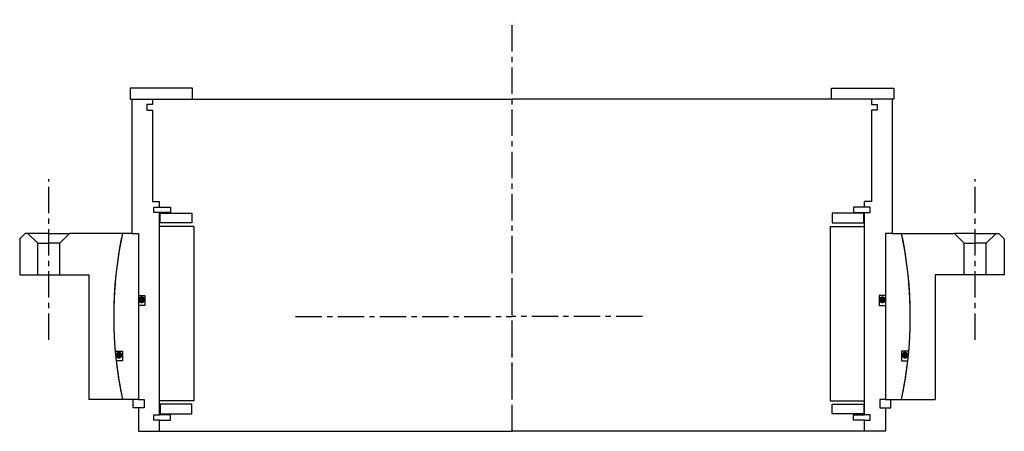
# Model space of a CAD drawing. Header units: millimetres. Extents: x -178 to 178, y 0 to 149.
import ezdxf

# ---------------------------------------------------------------- set-up
doc = ezdxf.new("R2010")
doc.units = ezdxf.units.MM
doc.header["$LTSCALE"] = 0.3
doc.header["$MEASUREMENT"] = 0
doc.linetypes.add('CENTER', pattern=[50.8, 31.75, -6.35, 6.35, -6.35])
doc.layers.get('0').update_dxf_attribs({"linetype": 'CONTINUOUS'})
doc.layers.add('Center', color=1, linetype='CENTER')

# ---------------------------------------------------------------- blocks, each defined once
blk = doc.blocks.new('M35-139-4SF230')
for p, q in [((-115.5, 82.5), (-138, 82.5)), ((-138, 82.5), (-138, 78.5)), ((-115.5, 78.5), (-115.5, 82.5)), ((115.5, 82.5), (138, 82.5)), ((115.5, 78.5), (115.5, 82.5)), ((138, 82.5), (138, 78.5)), ((-138, 78.5), (-115.5, 78.5)), ((-137.5, 78.5), (-137.5, 30)), ((-137.5, 78.5), (-130, 78.5)), ((-130, 78.5), (0, 78.5)), ((-130, 78.5), (-130, 76.5)), ((130, 78.5), (0, 78.5)), ((138, 78.5), (115.5, 78.5)), ((137.5, 78.5), (130, 78.5)), ((130, 78.5), (130, 76.5)), ((137.5, 78.5), (137.5, 30)), ((-130, 76.5), (-132, 76.5)), ((-132, 76.5), (-132, 74.5)), ((130, 76.5), (132, 76.5)), ((132, 76.5), (132, 74.5)), ((-132, 74.5), (-130, 74.5)), ((-130, 74.5), (-130, 41.5)), ((130, 74.5), (130, 41.5)), ((132, 74.5), (130, 74.5)), ((-130, 41.5), (-127.5, 41.5)), ((-129.5, 39.5), (-127.5, 39.5)), ((-129.5, 37.5), (-129.5, 39.5)), ((-127.5, 39.5), (-127.5, 41.5)), ((-127.5, 39.5), (-123.5, 39.5)), ((-123.5, 39.5), (-123.5, 37.5)), ((123.5, 39.5), (123.5, 37.5)), ((127.5, 39.5), (123.5, 39.5)), ((130, 41.5), (127.5, 41.5)), ((127.5, 39.5), (127.5, 41.5)), ((129.5, 39.5), (127.5, 39.5)), ((129.5, 37.5), (129.5, 39.5)), ((-127.5, 37.5), (-129.5, 37.5)), ((-127.5, -35.5), (-127.5, 37.5)), ((-123.5, 37.5), (-127.5, 37.5)), ((-127.25, 37.25), (-115.75, 37.25)), ((-127.25, 33.75), (-127.25, 37.25)), ((-115.75, 37.25), (-115.75, 33.75)), ((127.25, 37.25), (115.75, 37.25)), ((115.75, 37.25), (115.75, 33.75)), ((123.5, 37.5), (127.5, 37.5)), ((127.25, 33.75), (127.25, 37.25)), ((127.5, 37.5), (129.5, 37.5)), ((127.5, -35.5), (127.5, 37.5)), ((-115, 32.5), (-127.5, 32.5)), ((-115.75, 33.75), (-127.25, 33.75)), ((-115, 32.5), (-115, -30.5)), ((115, 32.5), (115, -30.5)), ((115, 32.5), (127.5, 32.5)), ((115.75, 33.75), (127.25, 33.75)), ((-137.5, 30), (-140.84, 30)), ((-137.5, 30), (-135, 30)), ((-135, 30), (-135, -30)), ((-135, 30), (-135, 7.5)), ((135, 30), (135, -30)), ((135, 30), (135, 7.5)), ((137.5, 30), (135, 30)), ((137.5, 30), (140.84, 30)), ((-135, 7.5), (-132.8, 7.5)), ((-132.8, 7.5), (-132.8, 4)), ((132.8, 7.5), (132.8, 4)), ((135, 7.5), (132.8, 7.5)), ((-135, 4), (-135, -30)), ((-132.8, 4), (-135, 4)), ((132.8, 4), (135, 4)), ((135, 4), (135, -30)), ((-143.46, -12.5), (-140.88, -12.5)), ((-140.88, -12.5), (-140.88, -16)), ((143.46, -12.5), (140.88, -12.5)), ((140.88, -12.5), (140.88, -16)), ((-140.88, -16), (-143.11, -16)), ((140.88, -16), (143.11, -16)), ((-135, -30), (-140.84, -30)), ((-137, -33), (-137, -30)), ((-135, -30), (-133, -30)), ((-133, -30), (-133, -33)), ((-115, -30.5), (-127.5, -30.5)), ((-115.75, -31.75), (-127.25, -31.75)), ((-127.25, -31.75), (-127.25, -35.25)), ((-115.75, -35.25), (-115.75, -31.75)), ((115, -30.5), (127.5, -30.5)), ((115.75, -31.75), (127.25, -31.75)), ((115.75, -35.25), (115.75, -31.75)), ((127.25, -31.75), (127.25, -35.25)), ((135, -30), (133, -30)), ((133, -30), (133, -33)), ((135, -30), (140.84, -30)), ((137, -33), (137, -30)), ((-135, -33), (-137, -33)), ((-135, -33), (-135, -41.5)), ((-133, -33), (-135, -33)), ((-129.5, -35.5), (-127.5, -35.5)), ((-129.5, -37.5), (-129.5, -35.5)), ((-123.5, -35.5), (-127.5, -35.5)), ((-127.25, -35.25), (-115.75, -35.25)), ((-123.5, -37.5), (-123.5, -35.5)), ((127.25, -35.25), (115.75, -35.25)), ((123.5, -35.5), (127.5, -35.5)), ((123.5, -37.5), (123.5, -35.5)), ((129.5, -35.5), (127.5, -35.5)), ((129.5, -37.5), (129.5, -35.5)), ((133, -33), (135, -33)), ((135, -33), (135, -41.5)), ((135, -33), (137, -33)), ((-127.5, -37.5), (-129.5, -37.5)), ((-127.5, -41.5), (-127.5, -37.5)), ((-127.5, -37.5), (-123.5, -37.5)), ((127.5, -37.5), (123.5, -37.5)), ((127.5, -37.5), (129.5, -37.5)), ((127.5, -41.5), (127.5, -37.5)), ((-135, -41.5), (-127.5, -41.5)), ((-127.5, -41.5), (0, -41.5)), ((127.5, -41.5), (0, -41.5)), ((135, -41.5), (127.5, -41.5))]:
    blk.add_line(p, q)
at = {"const_width": 1.2}
for points in [[(-133.26, 6, -1), (-134.56, 6, -1)], [(133.26, 6, 1), (134.56, 6, 1)], [(-141.5, -14, -1), (-142.8, -14, -1)], [(141.5, -14, 1), (142.8, -14, 1)]]:
    blk.add_lwpolyline(points, format="xyb", close=True, dxfattribs=at)
for start, end in [(167.9753, 184.9799), (355.0201, 12.0247), (186.3794, 192.0247), (347.9753, 353.6206)]:
    blk.add_arc((0, 0), 144, start, end)
at = {"layer": 'Center'}
blk.add_line((0, -41.5), (0, 107.19), dxfattribs=at)
blk = doc.blocks.new('M33-145')
for p, q in [((-178, 28), (-176, 30)), ((-167.5, 30), (-176, 30)), ((-171.5, 26.5), (-175, 30)), ((-167.5, 30), (-160, 30)), ((-163.5, 26.5), (-160, 30)), ((-140.84, 30), (-160, 30)), ((140.84, 30), (160, 30)), ((163.5, 26.5), (160, 30)), ((167.5, 30), (160, 30)), ((167.5, 30), (176, 30)), ((171.5, 26.5), (175, 30)), ((178, 28), (176, 30)), ((-178, 28), (-178, 15)), ((-171.5, 26.5), (-167.5, 26.5)), ((-171.5, 15), (-171.5, 26.5)), ((-163.5, 26.5), (-167.5, 26.5)), ((-163.5, 15), (-163.5, 26.5)), ((163.5, 26.5), (167.5, 26.5)), ((163.5, 15), (163.5, 26.5)), ((171.5, 26.5), (167.5, 26.5)), ((171.5, 15), (171.5, 26.5)), ((178, 28), (178, 15)), ((-178, 15), (-167.5, 15)), ((-167.5, 15), (-163.5, 15)), ((-163.5, 15), (-153, 15)), ((-153, 15), (-153, -30)), ((153, 15), (153, -30)), ((163.5, 15), (153, 15)), ((167.5, 15), (163.5, 15)), ((178, 15), (167.5, 15)), ((-140.84, -30), (-153, -30)), ((140.84, -30), (153, -30))]:
    blk.add_line(p, q)
for start, end in [(167.9753, 192.0247), (347.9753, 12.0247)]:
    blk.add_arc((0, 0), 144, start, end)
at = {"layer": 'Center'}
for p, q in [((-167.5, -8.46), (-167.5, 49.54)), ((167.5, -8.46), (167.5, 49.54)), ((0, -30), (0, 30)), ((-78.25, 0), (0, 0)), ((47.13, 0), (0, 0))]:
    blk.add_line(p, q, dxfattribs=at)

msp = doc.modelspace()

# ---------------------------------------------------------------- block references
for name in ['M35-139-4SF230', 'M33-145']:
    msp.add_blockref(name, (0, 41.5))

doc.saveas('drawing.dxf')
